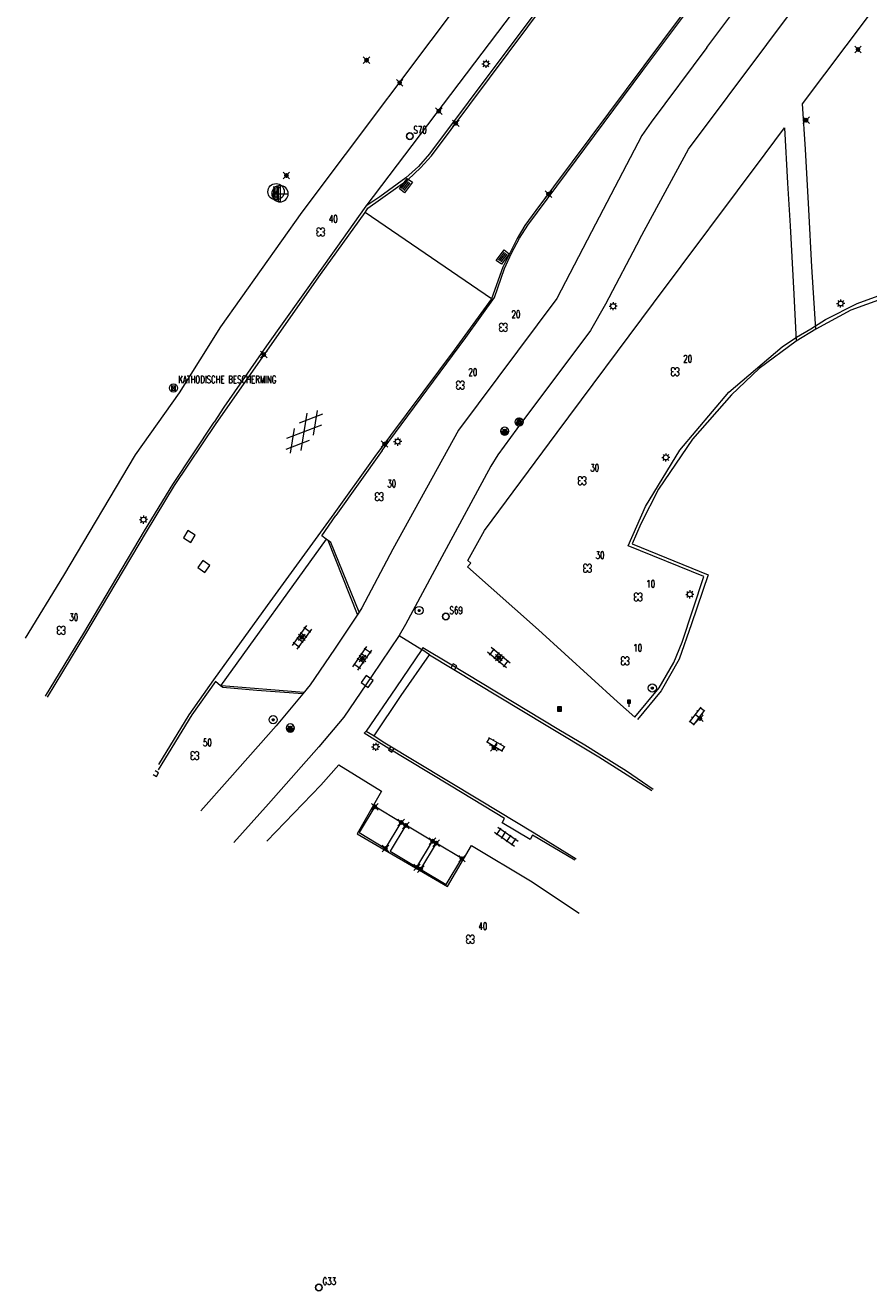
# Model space of a CAD drawing. Header units: metres. Extents: x 113132 to 113925, y 483082 to 483769.
# Tile 1 of 54: x 113164 to 113216, y 483587 to 483664. Entities that reach past the tile are written whole.
import ezdxf
from ezdxf.enums import TextEntityAlignment as Align

# ---------------------------------------------------------------- set-up
doc = ezdxf.new("R2010")
doc.units = ezdxf.units.M
doc.header["$PDMODE"] = 35
doc.header["$PDSIZE"] = 0.2
doc.layers.get('0').update_dxf_attribs({"linetype": 'CONTINUOUS', "lineweight": 18})
doc.layers.add('$detailpunten', color=4, linetype='CONTINUOUS')
doc.layers.add('M01_Verzgrslgpnt', color=7, linetype='CONTINUOUS')
for name, color, linetype, lineweight in [('ASFA_asfalt', 7, 'CONTINUOUS', 18), ('BDIN_informatiebord', 7, 'CONTINUOUS', 18), ('BDVK_verkeersbord', 7, 'CONTINUOUS', 18), ('BOOM_boom', 7, 'CONTINUOUS', 18), ('BRKR_brandkraan', 7, 'CONTINUOUS', 18), ('GSAF_gasafsluiter', 7, 'CONTINUOUS', 18), ('KASF_kant_asfalt', 7, 'CONTINUOUS', 18), ('KKLI_kant_klinkers', 7, 'CONTINUOUS', 18), ('KLIN_klinkers', 7, 'CONTINUOUS', 18), ('KOLK_straatkolk', 7, 'CONTINUOUS', 18), ('KOVM_kant_overig_materiaal', 6, 'CONTINUOUS', 18), ('KTEG_kant_tegels', 7, 'CONTINUOUS', 18), ('LNTP_lantaarnpaal', 7, 'CONTINUOUS', 18), ('PLOV_paal_overig', 7, 'CONTINUOUS', 18), ('PUGA_gasput', 7, 'CONTINUOUS', 18), ('RPUT_rioolput_inspectieput', 7, 'CONTINUOUS', 18), ('TGLS_tegels', 7, 'CONTINUOUS', 18), ('TKLK_trottoirkolk', 7, 'CONTINUOUS', 18), ('VTRA_verklikker_transportleiding', 7, 'CONTINUOUS', 18), ('WAPU_Waterleidingput_afsluiter', 7, 'CONTINUOUS', 18)]:
    doc.layers.add(name, color=color, linetype=linetype, lineweight=lineweight)
doc.layers.add('Defpoints2', color=11, linetype='CONTINUOUS', lineweight=18, plot=False)
doc.styles.add('Romans', font='romans.shx', dxfattribs={"width": 0.7, "height": 2})

# ---------------------------------------------------------------- blocks, each defined once
blk = doc.blocks.new('mvpnt-flat-23')
at = {"layer": '$detailpunten', "linetype": 'Continuous'}
blk.add_point((0, 0), dxfattribs=at)
blk = doc.blocks.new('mvpnt-flat-24')
at = {"layer": '$detailpunten', "linetype": 'Continuous'}
blk.add_point((0, 0), dxfattribs=at)
blk = doc.blocks.new('mvpnt-flat-607')
at = {"layer": '$detailpunten', "linetype": 'Continuous'}
blk.add_point((0, 0), dxfattribs=at)
blk = doc.blocks.new('mvpnt-flat-608')
at = {"layer": '$detailpunten', "linetype": 'Continuous'}
blk.add_point((0, 0), dxfattribs=at)
blk = doc.blocks.new('mvpnt-flat-609')
at = {"layer": '$detailpunten', "linetype": 'Continuous'}
blk.add_point((0, 0), dxfattribs=at)
blk = doc.blocks.new('mvpnt-flat-610')
at = {"layer": '$detailpunten', "linetype": 'Continuous'}
blk.add_point((0, 0), dxfattribs=at)
blk = doc.blocks.new('mvpnt-flat-611')
at = {"layer": '$detailpunten', "linetype": 'Continuous'}
blk.add_point((0, 0), dxfattribs=at)
blk = doc.blocks.new('mvpnt-flat-612')
at = {"layer": '$detailpunten', "linetype": 'Continuous'}
blk.add_point((0, 0), dxfattribs=at)
blk = doc.blocks.new('mvpnt-flat-613')
at = {"layer": '$detailpunten', "linetype": 'Continuous'}
blk.add_point((0, 0), dxfattribs=at)
blk = doc.blocks.new('mvpnt-flat-614')
at = {"layer": '$detailpunten', "linetype": 'Continuous'}
blk.add_point((0, 0), dxfattribs=at)
blk = doc.blocks.new('mvpnt-flat-615')
at = {"layer": '$detailpunten', "linetype": 'Continuous'}
blk.add_point((0, 0), dxfattribs=at)
blk = doc.blocks.new('mvpnt-flat-616')
at = {"layer": '$detailpunten', "linetype": 'Continuous'}
blk.add_point((0, 0), dxfattribs=at)
blk = doc.blocks.new('mvpnt-flat-617')
at = {"layer": '$detailpunten', "linetype": 'Continuous'}
blk.add_point((0, 0), dxfattribs=at)
blk = doc.blocks.new('mvpnt-flat-618')
at = {"layer": '$detailpunten', "linetype": 'Continuous'}
blk.add_point((0, 0), dxfattribs=at)
blk = doc.blocks.new('mvpnt-flat-619')
at = {"layer": '$detailpunten', "linetype": 'Continuous'}
blk.add_point((0, 0), dxfattribs=at)
blk = doc.blocks.new('mvpnt-flat-620')
at = {"layer": '$detailpunten', "linetype": 'Continuous'}
blk.add_point((0, 0), dxfattribs=at)
blk = doc.blocks.new('mvpnt-flat-621')
at = {"layer": '$detailpunten', "linetype": 'Continuous'}
blk.add_point((0, 0), dxfattribs=at)
blk = doc.blocks.new('mvpnt-flat-622')
at = {"layer": '$detailpunten', "linetype": 'Continuous'}
blk.add_point((0, 0), dxfattribs=at)
blk = doc.blocks.new('mvpnt-flat-623')
at = {"layer": '$detailpunten', "linetype": 'Continuous'}
blk.add_point((0, 0), dxfattribs=at)
blk = doc.blocks.new('mvpnt-flat-839')
at = {"layer": '$detailpunten', "linetype": 'Continuous'}
blk.add_point((0, 0), dxfattribs=at)
blk = doc.blocks.new('mvpnt-flat-840')
at = {"layer": '$detailpunten', "linetype": 'Continuous'}
blk.add_point((0, 0), dxfattribs=at)
blk = doc.blocks.new('mvpnt-flat-841')
at = {"layer": '$detailpunten', "linetype": 'Continuous'}
blk.add_point((0, 0), dxfattribs=at)
blk = doc.blocks.new('mvpnt-flat-842')
at = {"layer": '$detailpunten', "linetype": 'Continuous'}
blk.add_point((0, 0), dxfattribs=at)
blk = doc.blocks.new('mvpnt-flat-843')
at = {"layer": '$detailpunten', "linetype": 'Continuous'}
blk.add_point((0, 0), dxfattribs=at)
blk = doc.blocks.new('mvpnt-flat-844')
at = {"layer": '$detailpunten', "linetype": 'Continuous'}
blk.add_point((0, 0), dxfattribs=at)
blk = doc.blocks.new('mvpnt-flat-845')
at = {"layer": '$detailpunten', "linetype": 'Continuous'}
blk.add_point((0, 0), dxfattribs=at)
blk = doc.blocks.new('mvpnt-flat-852')
at = {"layer": '$detailpunten', "linetype": 'Continuous'}
blk.add_point((0, 0), dxfattribs=at)
blk = doc.blocks.new('ASFA-M-flat-1')
at = {"layer": 'ASFA_asfalt', "linetype": 'Continuous'}
for points in [[(1.115, 1.075), (-0.311, 0.529)], [(-0.181, -1.135), (0.181, 1.135)], [(0.582, -0.195), (0.823, 1.312)], [(1.074, 0.411), (-1.073, -0.411)], [(-0.822, -1.313), (-0.583, 0.193)], [(0.309, -0.531), (-1.115, -1.076)]]:
    blk.add_lwpolyline(points, dxfattribs=at)
blk = doc.blocks.new('VTRA-flat-1')
at = {"layer": 'VTRA_verklikker_transportleiding'}
blk.add_circle((0, 0), 0.5, dxfattribs=at)
at = {"layer": 'VTRA_verklikker_transportleiding', "style": 'Romans'}
blk.add_text('Z', height=0.6, dxfattribs=at).set_placement((0, 0), align=Align.MIDDLE_CENTER)
blk = doc.blocks.new('PUGA-flat-1')
at = {"layer": 'PUGA_gasput'}
for points in [[(-0.4, -0.2), (-0.5, 0)], [(-0.5, 0), (0.5, 0)], [(-0.3, 0.35), (-0.4, 0.2)], [(-0.4, 0.2), (-0.4, -0.2)], [(-0.3, -0.35), (-0.3, 0.35)], [(-0.1, 0.45), (-0.2, 0.4)], [(-0.2, 0.4), (-0.2, -0.4)], [(-0.1, -0.45), (-0.1, 0.45)], [(0, 0.5), (0, -0.5)], [(-0.2, -0.4), (-0.3, -0.35)], [(0, -0.5), (-0.1, -0.45)]]:
    blk.add_lwpolyline(points, dxfattribs=at)
for start, end in [(0, 180), (180, 0)]:
    blk.add_arc((0, 0), 0.5, start, end, dxfattribs=at)
blk = doc.blocks.new('LNTP-flat-5')
at = {"layer": 'LNTP_lantaarnpaal'}
for points in [[(-0.25, 0), (-0.15, 0)], [(-0.177, 0.177), (-0.106, 0.106)], [(0, 0.25), (0, 0.15)], [(0.177, 0.177), (0.106, 0.106)], [(0.25, 0), (0.15, 0)], [(-0.177, -0.177), (-0.106, -0.106)], [(0, -0.25), (0, -0.15)], [(0.177, -0.177), (0.106, -0.106)]]:
    blk.add_lwpolyline(points, dxfattribs=at)
blk.add_circle((0, 0), 0.15, dxfattribs=at)
blk = doc.blocks.new('KOLK-flat-6')
at = {"layer": 'KOLK_straatkolk'}
for p, q in [((-0.399, -0.203), (0.077, 0.441)), ((-0.259, -0.182), (0.098, 0.301)), ((-0.178, -0.241), (0.178, 0.241)), ((-0.098, -0.301), (0.259, 0.182)), ((0.399, 0.203), (-0.077, -0.441)), ((0.077, 0.441), (0.399, 0.203)), ((-0.077, -0.441), (-0.399, -0.203))]:
    blk.add_line(p, q, dxfattribs=at)
blk = doc.blocks.new('KOLK-flat-7')
at = {"layer": 'KOLK_straatkolk'}
for p, q in [((-0.399, -0.203), (0.077, 0.441)), ((-0.259, -0.182), (0.098, 0.301)), ((-0.178, -0.241), (0.178, 0.241)), ((-0.098, -0.301), (0.259, 0.182)), ((0.399, 0.203), (-0.077, -0.441)), ((0.077, 0.441), (0.399, 0.203)), ((-0.077, -0.441), (-0.399, -0.203))]:
    blk.add_line(p, q, dxfattribs=at)
blk = doc.blocks.new('BOOM-flat-148')
at = {"layer": 'BOOM_boom'}
for centre, start, end in [((-0.125, 0.125), 0, 270), ((-0.125, -0.125), 90, 0), ((0.125, 0.125), 270, 180), ((0.125, -0.125), 180, 90)]:
    blk.add_arc(centre, 0.125, start, end, dxfattribs=at)
at = {"layer": 'BOOM_boom', "style": 'Romans', "width": 0.7}
for tag, p in [('STAMDIAMETER', (0.5, 0.575)), ('KRUINDIAMETER', (0.5, -0.175)), ('SOORT', (0.5, -0.875))]:
    blk.add_attdef(tag, p, '', height=0.45, dxfattribs=at)
blk = doc.blocks.new('GPON-flat-19')
at = {"layer": 'M01_Verzgrslgpnt', "color": 7}
blk.add_circle((0, 0), 0.2, dxfattribs=at)
at = {"layer": 'M01_Verzgrslgpnt', "color": 7, "style": 'Romans', "width": 0.7}
for tag, p in [('PNUM', (0.225, 0.15)), ('OMSCHRIJVING', (0.225, -0.5))]:
    blk.add_attdef(tag, p, '', height=0.45, dxfattribs=at)
blk = doc.blocks.new('LNTP-flat-31')
at = {"layer": 'LNTP_lantaarnpaal'}
for points in [[(-0.25, 0), (-0.15, 0)], [(-0.177, 0.177), (-0.106, 0.106)], [(0, 0.25), (0, 0.15)], [(0.177, 0.177), (0.106, 0.106)], [(0.25, 0), (0.15, 0)], [(-0.177, -0.177), (-0.106, -0.106)], [(0, -0.25), (0, -0.15)], [(0.177, -0.177), (0.106, -0.106)]]:
    blk.add_lwpolyline(points, dxfattribs=at)
blk.add_circle((0, 0), 0.15, dxfattribs=at)
blk = doc.blocks.new('TGLS-flat-11')
at = {"layer": 'TGLS_tegels'}
for points in [[(0.295, 0.715), (-0.597, -0.492)], [(0.597, 0.492), (-0.295, -0.715)], [(-0.09, 0.299), (0.312, 0.002)], [(0.535, 0.304), (0.133, 0.601)], [(-0.535, -0.304), (-0.133, -0.601)], [(-0.312, -0.002), (0.09, -0.299)]]:
    blk.add_lwpolyline(points, dxfattribs=at)
blk = doc.blocks.new('TGLS-flat-12')
at = {"layer": 'TGLS_tegels'}
for points in [[(-0.582, -0.509), (0.274, 0.723)], [(-0.274, -0.723), (0.582, 0.509)], [(0.312, 0.011), (-0.098, 0.297)], [(0.526, 0.32), (0.115, 0.605)], [(-0.526, -0.32), (-0.115, -0.605)], [(0.098, -0.297), (-0.312, -0.011)]]:
    blk.add_lwpolyline(points, dxfattribs=at)
blk = doc.blocks.new('KLIN-flat-11')
at = {"layer": 'KLIN_klinkers'}
for p, q in [((0.056, 0.685), (-0.651, -0.222)), ((-0.459, 0.024), (-0.518, 0.07)), ((0.292, 0.501), (-0.414, -0.407)), ((-0.061, 0.047), (-0.298, 0.231)), ((-0.137, 0.438), (-0.196, 0.484)), ((0.262, 0.461), (0.025, 0.646)), ((0.175, 0.227), (0.115, 0.273)), ((-0.384, -0.367), (-0.62, -0.183)), ((-0.178, -0.226), (-0.238, -0.18))]:
    blk.add_line(p, q, dxfattribs=at)
blk = doc.blocks.new('TGLS-flat-13')
at = {"layer": 'TGLS_tegels'}
for points in [[(-0.725, 0.268), (0.514, -0.578)], [(-0.324, 0.524), (-0.606, 0.111)], [(-0.514, 0.578), (0.725, -0.268)], [(-0.296, -0.101), (-0.014, 0.312)], [(0.014, -0.312), (0.296, 0.101)], [(0.324, -0.524), (0.606, -0.111)]]:
    blk.add_lwpolyline(points, dxfattribs=at)
blk = doc.blocks.new('TGLS-flat-14')
at = {"layer": 'TGLS_tegels'}
for points in [[(0.462, -0.62), (-0.699, 0.33)], [(-0.277, 0.55), (-0.594, 0.163)], [(0.699, -0.33), (-0.462, 0.62)], [(0.013, 0.312), (-0.303, -0.075)], [(0.303, 0.075), (-0.013, -0.312)], [(0.277, -0.55), (0.594, -0.163)]]:
    blk.add_lwpolyline(points, dxfattribs=at)
blk = doc.blocks.new('KLIN-flat-12')
at = {"layer": 'KLIN_klinkers'}
for p, q in [((0.534, -0.225), (-0.457, 0.358)), ((-0.414, 0.333), (-0.262, 0.591)), ((0.686, 0.034), (-0.305, 0.617)), ((-0.247, 0.148), (-0.209, 0.212)), ((-0.035, 0.458), (0.003, 0.523)), ((0.039, 0.067), (0.191, 0.325)), ((0.417, 0.192), (0.455, 0.257)), ((0.491, -0.2), (0.643, 0.059)), ((0.248, -0.144), (0.286, -0.079))]:
    blk.add_line(p, q, dxfattribs=at)
blk = doc.blocks.new('GPON-flat-20')
at = {"layer": 'M01_Verzgrslgpnt', "color": 7}
blk.add_circle((0, 0), 0.2, dxfattribs=at)
at = {"layer": 'M01_Verzgrslgpnt', "color": 7, "style": 'Romans', "width": 0.7}
for tag, p in [('PNUM', (0.225, 0.15)), ('OMSCHRIJVING', (0.225, -0.5))]:
    blk.add_attdef(tag, p, '', height=0.45, dxfattribs=at)
blk = doc.blocks.new('PLOV-flat-2')
at = {"layer": 'PLOV_paal_overig'}
for points in [[(0.125, 0.125), (-0.125, -0.125)], [(-0.125, 0.125), (0.125, -0.125)], [(-0.125, -0.125), (0.125, -0.125), (0.125, 0.125), (-0.125, 0.125), (-0.125, -0.125)]]:
    blk.add_lwpolyline(points, dxfattribs=at)
blk.add_circle((0, 0), 0.25, dxfattribs=at)
at = {"layer": 'PLOV_paal_overig', "style": 'Romans', "width": 0.7}
blk.add_attdef('OMSCHRIJVING', (0.3, 0.3), '', height=0.45, dxfattribs=at)
blk = doc.blocks.new('BDIN-flat-1')
at = {"layer": 'BDIN_informatiebord'}
for p, q in [((0.012, 0.383), (-0.012, 0.383)), ((0.012, 0.255), (-0.012, 0.255)), ((0, 0.383), (0, 0.255)), ((0, 0.225), (0, 0))]:
    blk.add_line(p, q, dxfattribs=at)
for points in [[(0.094, 0.412), (-0.094, 0.412), (-0.094, 0.225), (0.094, 0.225)], [(0.084, 0.403), (-0.084, 0.403), (-0.084, 0.235), (0.084, 0.235)]]:
    blk.add_lwpolyline(points, close=True, dxfattribs=at)
blk = doc.blocks.new('BDVK-flat-25')
at = {"layer": 'BDVK_verkeersbord'}
for points in [[(-0.062, 0), (0.062, 0)], [(-0.057, 0.025), (0.057, 0.025)], [(-0.038, 0.05), (0.038, 0.05)], [(-0.057, -0.025), (0.057, -0.025)], [(-0.038, -0.05), (0.038, -0.05)]]:
    blk.add_lwpolyline(points, dxfattribs=at)
for radius in [0.25, 0.0625]:
    blk.add_circle((0, 0), radius, dxfattribs=at)
blk = doc.blocks.new('LNTP-flat-32')
at = {"layer": 'LNTP_lantaarnpaal'}
for points in [[(-0.25, 0), (-0.15, 0)], [(-0.177, 0.177), (-0.106, 0.106)], [(0, 0.25), (0, 0.15)], [(0.177, 0.177), (0.106, 0.106)], [(0.25, 0), (0.15, 0)], [(-0.177, -0.177), (-0.106, -0.106)], [(0, -0.25), (0, -0.15)], [(0.177, -0.177), (0.106, -0.106)]]:
    blk.add_lwpolyline(points, dxfattribs=at)
blk.add_circle((0, 0), 0.15, dxfattribs=at)
blk = doc.blocks.new('BOOM-flat-149')
at = {"layer": 'BOOM_boom'}
for centre, start, end in [((-0.125, 0.125), 0, 270), ((-0.125, -0.125), 90, 0), ((0.125, 0.125), 270, 180), ((0.125, -0.125), 180, 90)]:
    blk.add_arc(centre, 0.125, start, end, dxfattribs=at)
at = {"layer": 'BOOM_boom', "style": 'Romans', "width": 0.7}
for tag, p in [('STAMDIAMETER', (0.5, 0.575)), ('KRUINDIAMETER', (0.5, -0.175)), ('SOORT', (0.5, -0.875))]:
    blk.add_attdef(tag, p, '', height=0.45, dxfattribs=at)
blk = doc.blocks.new('LNTP-flat-33')
at = {"layer": 'LNTP_lantaarnpaal'}
for points in [[(-0.25, 0), (-0.15, 0)], [(-0.177, 0.177), (-0.106, 0.106)], [(0, 0.25), (0, 0.15)], [(0.177, 0.177), (0.106, 0.106)], [(0.25, 0), (0.15, 0)], [(-0.177, -0.177), (-0.106, -0.106)], [(0, -0.25), (0, -0.15)], [(0.177, -0.177), (0.106, -0.106)]]:
    blk.add_lwpolyline(points, dxfattribs=at)
blk.add_circle((0, 0), 0.15, dxfattribs=at)
blk = doc.blocks.new('RPUT-flat-13')
at = {"layer": 'RPUT_rioolput_inspectieput'}
for p, q in [((-0.09, 0.36), (-0.36, -0.09)), ((0.36, 0.09), (-0.09, 0.36)), ((0.09, -0.36), (0.36, 0.09)), ((-0.36, -0.09), (0.09, -0.36))]:
    blk.add_line(p, q, dxfattribs=at)
blk = doc.blocks.new('RPUT-flat-14')
at = {"layer": 'RPUT_rioolput_inspectieput'}
for p, q in [((-0.066, 0.365), (-0.365, -0.066)), ((0.365, 0.066), (-0.066, 0.365)), ((0.066, -0.365), (0.365, 0.066)), ((-0.365, -0.066), (0.066, -0.365))]:
    blk.add_line(p, q, dxfattribs=at)
blk = doc.blocks.new('RPUT-flat-15')
at = {"layer": 'RPUT_rioolput_inspectieput'}
for p, q in [((-0.058, 0.367), (-0.367, -0.058)), ((0.367, 0.058), (-0.058, 0.367)), ((0.058, -0.367), (0.367, 0.058)), ((-0.367, -0.058), (0.058, -0.367))]:
    blk.add_line(p, q, dxfattribs=at)
blk = doc.blocks.new('WAPU-flat-7')
at = {"layer": 'WAPU_Waterleidingput_afsluiter'}
blk.add_lwpolyline([(-0.25, 0), (0.25, 0), (0.225, -0.05), (-0.225, -0.05), (-0.2, -0.1), (0.2, -0.1), (0.175, -0.15), (-0.175, -0.15), (-0.1, -0.2), (0.1, -0.2), (0, -0.25)], dxfattribs=at)
for start, end in [(90, 270), (270, 90)]:
    blk.add_arc((0, 0), 0.25, start, end, dxfattribs=at)
blk = doc.blocks.new('BDVK-flat-26')
at = {"layer": 'BDVK_verkeersbord'}
for points in [[(-0.062, 0), (0.062, 0)], [(-0.057, 0.025), (0.057, 0.025)], [(-0.038, 0.05), (0.038, 0.05)], [(-0.057, -0.025), (0.057, -0.025)], [(-0.038, -0.05), (0.038, -0.05)]]:
    blk.add_lwpolyline(points, dxfattribs=at)
for radius in [0.25, 0.0625]:
    blk.add_circle((0, 0), radius, dxfattribs=at)
blk = doc.blocks.new('BOOM-flat-150')
at = {"layer": 'BOOM_boom'}
for centre, start, end in [((-0.125, 0.125), 0, 270), ((-0.125, -0.125), 90, 0), ((0.125, 0.125), 270, 180), ((0.125, -0.125), 180, 90)]:
    blk.add_arc(centre, 0.125, start, end, dxfattribs=at)
at = {"layer": 'BOOM_boom', "style": 'Romans', "width": 0.7}
for tag, p in [('STAMDIAMETER', (0.5, 0.575)), ('KRUINDIAMETER', (0.5, -0.175)), ('SOORT', (0.5, -0.875))]:
    blk.add_attdef(tag, p, '', height=0.45, dxfattribs=at)
blk = doc.blocks.new('TKLK-flat-38')
at = {"layer": 'TKLK_trottoirkolk'}
for points in [[(0.279, -0.014), (0.061, 0.109)], [(-0.061, -0.109), (0.156, -0.231)], [(0.156, -0.231), (0.279, -0.014)]]:
    blk.add_lwpolyline(points, dxfattribs=at)
blk = doc.blocks.new('LNTP-flat-34')
at = {"layer": 'LNTP_lantaarnpaal'}
for points in [[(-0.25, 0), (-0.15, 0)], [(-0.177, 0.177), (-0.106, 0.106)], [(0, 0.25), (0, 0.15)], [(0.177, 0.177), (0.106, 0.106)], [(0.25, 0), (0.15, 0)], [(-0.177, -0.177), (-0.106, -0.106)], [(0, -0.25), (0, -0.15)], [(0.177, -0.177), (0.106, -0.106)]]:
    blk.add_lwpolyline(points, dxfattribs=at)
blk.add_circle((0, 0), 0.15, dxfattribs=at)
blk = doc.blocks.new('WAPU-flat-8')
at = {"layer": 'WAPU_Waterleidingput_afsluiter'}
blk.add_lwpolyline([(-0.25, 0), (0.25, 0), (0.225, -0.05), (-0.225, -0.05), (-0.2, -0.1), (0.2, -0.1), (0.175, -0.15), (-0.175, -0.15), (-0.1, -0.2), (0.1, -0.2), (0, -0.25)], dxfattribs=at)
for start, end in [(90, 270), (270, 90)]:
    blk.add_arc((0, 0), 0.25, start, end, dxfattribs=at)
blk = doc.blocks.new('BRKR-flat-4')
at = {"color": 1}
blk.add_circle((0, 0), 0.25, dxfattribs=at)
at = {"layer": 'BRKR_brandkraan'}
blk.add_lwpolyline([(0, 0.25), (-0.217, -0.125), (0.216, -0.125), (0, 0.25)], dxfattribs=at)
blk = doc.blocks.new('BDVK-flat-27')
at = {"layer": 'BDVK_verkeersbord'}
for points in [[(-0.062, 0), (0.062, 0)], [(-0.057, 0.025), (0.057, 0.025)], [(-0.038, 0.05), (0.038, 0.05)], [(-0.057, -0.025), (0.057, -0.025)], [(-0.038, -0.05), (0.038, -0.05)]]:
    blk.add_lwpolyline(points, dxfattribs=at)
for radius in [0.25, 0.0625]:
    blk.add_circle((0, 0), radius, dxfattribs=at)
blk = doc.blocks.new('GSAF-flat-10')
at = {"layer": 'GSAF_gasafsluiter'}
for points in [[(0.125, -0.125), (0.125, 0.125), (-0.125, 0.125), (-0.125, -0.125)], [(0, -0.125), (0.125, 0), (0, 0.125), (-0.125, 0)]]:
    blk.add_lwpolyline(points, close=True, dxfattribs=at)
at = {"layer": 'GSAF_gasafsluiter', "style": 'Romans', "width": 0.7}
blk.add_text('G', height=0.15, dxfattribs=at).set_placement((-0.058, -0.071))
blk = doc.blocks.new('TKLK-flat-39')
at = {"layer": 'TKLK_trottoirkolk'}
for points in [[(-0.105, 0.066), (-0.238, -0.145)], [(-0.238, -0.145), (-0.028, -0.278)], [(-0.028, -0.278), (0.106, -0.067)]]:
    blk.add_lwpolyline(points, dxfattribs=at)
blk = doc.blocks.new('TKLK-flat-40')
at = {"layer": 'TKLK_trottoirkolk'}
for points in [[(0.02, 0.279), (-0.108, 0.063)], [(0.234, 0.152), (0.02, 0.279)], [(0.107, -0.063), (0.234, 0.152)]]:
    blk.add_lwpolyline(points, dxfattribs=at)
blk = doc.blocks.new('LNTP-flat-35')
at = {"layer": 'LNTP_lantaarnpaal'}
for points in [[(-0.25, 0), (-0.15, 0)], [(-0.177, 0.177), (-0.106, 0.106)], [(0, 0.25), (0, 0.15)], [(0.177, 0.177), (0.106, 0.106)], [(0.25, 0), (0.15, 0)], [(-0.177, -0.177), (-0.106, -0.106)], [(0, -0.25), (0, -0.15)], [(0.177, -0.177), (0.106, -0.106)]]:
    blk.add_lwpolyline(points, dxfattribs=at)
blk.add_circle((0, 0), 0.15, dxfattribs=at)
blk = doc.blocks.new('LNTP-flat-36')
at = {"layer": 'LNTP_lantaarnpaal'}
for points in [[(-0.25, 0), (-0.15, 0)], [(-0.177, 0.177), (-0.106, 0.106)], [(0, 0.25), (0, 0.15)], [(0.177, 0.177), (0.106, 0.106)], [(0.25, 0), (0.15, 0)], [(-0.177, -0.177), (-0.106, -0.106)], [(0, -0.25), (0, -0.15)], [(0.177, -0.177), (0.106, -0.106)]]:
    blk.add_lwpolyline(points, dxfattribs=at)
blk.add_circle((0, 0), 0.15, dxfattribs=at)
blk = doc.blocks.new('LNTP-flat-37')
at = {"layer": 'LNTP_lantaarnpaal'}
for points in [[(-0.25, 0), (-0.15, 0)], [(-0.177, 0.177), (-0.106, 0.106)], [(0, 0.25), (0, 0.15)], [(0.177, 0.177), (0.106, 0.106)], [(0.25, 0), (0.15, 0)], [(-0.177, -0.177), (-0.106, -0.106)], [(0, -0.25), (0, -0.15)], [(0.177, -0.177), (0.106, -0.106)]]:
    blk.add_lwpolyline(points, dxfattribs=at)
blk.add_circle((0, 0), 0.15, dxfattribs=at)
blk = doc.blocks.new('BOOM-flat-151')
at = {"layer": 'BOOM_boom'}
for centre, start, end in [((-0.125, 0.125), 0, 270), ((-0.125, -0.125), 90, 0), ((0.125, 0.125), 270, 180), ((0.125, -0.125), 180, 90)]:
    blk.add_arc(centre, 0.125, start, end, dxfattribs=at)
at = {"layer": 'BOOM_boom', "style": 'Romans', "width": 0.7}
for tag, p in [('STAMDIAMETER', (0.5, 0.575)), ('KRUINDIAMETER', (0.5, -0.175)), ('SOORT', (0.5, -0.875))]:
    blk.add_attdef(tag, p, '', height=0.45, dxfattribs=at)
blk = doc.blocks.new('BOOM-flat-152')
at = {"layer": 'BOOM_boom'}
for centre, start, end in [((-0.125, 0.125), 0, 270), ((-0.125, -0.125), 90, 0), ((0.125, 0.125), 270, 180), ((0.125, -0.125), 180, 90)]:
    blk.add_arc(centre, 0.125, start, end, dxfattribs=at)
at = {"layer": 'BOOM_boom', "style": 'Romans', "width": 0.7}
for tag, p in [('STAMDIAMETER', (0.5, 0.575)), ('KRUINDIAMETER', (0.5, -0.175)), ('SOORT', (0.5, -0.875))]:
    blk.add_attdef(tag, p, '', height=0.45, dxfattribs=at)
blk = doc.blocks.new('BOOM-flat-153')
at = {"layer": 'BOOM_boom'}
for centre, start, end in [((-0.125, 0.125), 0, 270), ((-0.125, -0.125), 90, 0), ((0.125, 0.125), 270, 180), ((0.125, -0.125), 180, 90)]:
    blk.add_arc(centre, 0.125, start, end, dxfattribs=at)
at = {"layer": 'BOOM_boom', "style": 'Romans', "width": 0.7}
for tag, p in [('STAMDIAMETER', (0.5, 0.575)), ('KRUINDIAMETER', (0.5, -0.175)), ('SOORT', (0.5, -0.875))]:
    blk.add_attdef(tag, p, '', height=0.45, dxfattribs=at)
blk = doc.blocks.new('BOOM-flat-154')
at = {"layer": 'BOOM_boom'}
for centre, start, end in [((-0.125, 0.125), 0, 270), ((-0.125, -0.125), 90, 0), ((0.125, 0.125), 270, 180), ((0.125, -0.125), 180, 90)]:
    blk.add_arc(centre, 0.125, start, end, dxfattribs=at)
at = {"layer": 'BOOM_boom', "style": 'Romans', "width": 0.7}
for tag, p in [('STAMDIAMETER', (0.5, 0.575)), ('KRUINDIAMETER', (0.5, -0.175)), ('SOORT', (0.5, -0.875))]:
    blk.add_attdef(tag, p, '', height=0.45, dxfattribs=at)
blk = doc.blocks.new('BOOM-flat-155')
at = {"layer": 'BOOM_boom'}
for centre, start, end in [((-0.125, 0.125), 0, 270), ((-0.125, -0.125), 90, 0), ((0.125, 0.125), 270, 180), ((0.125, -0.125), 180, 90)]:
    blk.add_arc(centre, 0.125, start, end, dxfattribs=at)
at = {"layer": 'BOOM_boom', "style": 'Romans', "width": 0.7}
for tag, p in [('STAMDIAMETER', (0.5, 0.575)), ('KRUINDIAMETER', (0.5, -0.175)), ('SOORT', (0.5, -0.875))]:
    blk.add_attdef(tag, p, '', height=0.45, dxfattribs=at)
blk = doc.blocks.new('BOOM-flat-156')
at = {"layer": 'BOOM_boom'}
for centre, start, end in [((-0.125, 0.125), 0, 270), ((-0.125, -0.125), 90, 0), ((0.125, 0.125), 270, 180), ((0.125, -0.125), 180, 90)]:
    blk.add_arc(centre, 0.125, start, end, dxfattribs=at)
at = {"layer": 'BOOM_boom', "style": 'Romans', "width": 0.7}
for tag, p in [('STAMDIAMETER', (0.5, 0.575)), ('KRUINDIAMETER', (0.5, -0.175)), ('SOORT', (0.5, -0.875))]:
    blk.add_attdef(tag, p, '', height=0.45, dxfattribs=at)
blk = doc.blocks.new('BOOM-flat-157')
at = {"layer": 'BOOM_boom'}
for centre, start, end in [((-0.125, 0.125), 0, 270), ((-0.125, -0.125), 90, 0), ((0.125, 0.125), 270, 180), ((0.125, -0.125), 180, 90)]:
    blk.add_arc(centre, 0.125, start, end, dxfattribs=at)
at = {"layer": 'BOOM_boom', "style": 'Romans', "width": 0.7}
for tag, p in [('STAMDIAMETER', (0.5, 0.575)), ('KRUINDIAMETER', (0.5, -0.175)), ('SOORT', (0.5, -0.875))]:
    blk.add_attdef(tag, p, '', height=0.45, dxfattribs=at)
blk = doc.blocks.new('BOOM-flat-158')
at = {"layer": 'BOOM_boom'}
for centre, start, end in [((-0.125, 0.125), 0, 270), ((-0.125, -0.125), 90, 0), ((0.125, 0.125), 270, 180), ((0.125, -0.125), 180, 90)]:
    blk.add_arc(centre, 0.125, start, end, dxfattribs=at)
at = {"layer": 'BOOM_boom', "style": 'Romans', "width": 0.7}
for tag, p in [('STAMDIAMETER', (0.5, 0.575)), ('KRUINDIAMETER', (0.5, -0.175)), ('SOORT', (0.5, -0.875))]:
    blk.add_attdef(tag, p, '', height=0.45, dxfattribs=at)
blk = doc.blocks.new('BOOM-flat-159')
at = {"layer": 'BOOM_boom'}
for centre, start, end in [((-0.125, 0.125), 0, 270), ((-0.125, -0.125), 90, 0), ((0.125, 0.125), 270, 180), ((0.125, -0.125), 180, 90)]:
    blk.add_arc(centre, 0.125, start, end, dxfattribs=at)
at = {"layer": 'BOOM_boom', "style": 'Romans', "width": 0.7}
for tag, p in [('STAMDIAMETER', (0.5, 0.575)), ('KRUINDIAMETER', (0.5, -0.175)), ('SOORT', (0.5, -0.875))]:
    blk.add_attdef(tag, p, '', height=0.45, dxfattribs=at)
blk = doc.blocks.new('GPON-flat-22')
at = {"layer": 'M01_Verzgrslgpnt', "color": 7}
blk.add_circle((0, 0), 0.2, dxfattribs=at)
at = {"layer": 'M01_Verzgrslgpnt', "color": 7, "style": 'Romans', "width": 0.7}
for tag, p in [('PNUM', (0.225, 0.15)), ('OMSCHRIJVING', (0.225, -0.5))]:
    blk.add_attdef(tag, p, '', height=0.45, dxfattribs=at)

msp = doc.modelspace()

# ---------------------------------------------------------------- linework, layer by layer
at = {"layer": 'Defpoints2'}
for points in [[(113186.492, 483613.648), (113187.455, 483615.24), (113185.844, 483616.214), (113184.882, 483614.622), (113186.492, 483613.648)], [(113188.42, 483612.497), (113189.375, 483614.091), (113187.74, 483615.071), (113186.785, 483613.477), (113188.42, 483612.497)], [(113191.171, 483613.028), (113189.593, 483613.98), (113188.634, 483612.391), (113190.212, 483611.439), (113191.171, 483613.028)]]:
    msp.add_lwpolyline(points, dxfattribs=at)
at = {"layer": 'KASF_kant_asfalt'}
for points in [[(113176.133, 483639.634, 0), (113182.514, 483648.741, 0), (113185.243, 483652.535, 0)], [(113192.971, 483647.265, 0), (113190.687, 483644.133, 0), (113185.84, 483637.616, 0), (113183.344, 483634.107, 0)], [(113165.832, 483622.903, 0), (113168.172, 483626.785, 0), (113171.886, 483633.01, 0), (113173.599, 483635.843, 0), (113176.133, 483639.634, 0)], [(113183.344, 483634.107, 0), (113179.251, 483628.507, 0), (113175.984, 483623.973, 0), (113174.46, 483621.816, 0), (113172.614, 483618.777, 0)]]:
    msp.add_polyline3d(points, dxfattribs=at)
at = {"layer": 'KKLI_kant_klinkers'}
for points in [[(113215.573, 483679.316, 0), (113195.698, 483652.673, 0), (113195.018, 483651.751, 0), (113194.54, 483650.956, 0), (113193.663, 483649.202, 0), (113192.971, 483647.265, 0), (113185.243, 483652.535, 0), (113185.421, 483652.815, 0), (113187.876, 483654.553, 0), (113188.642, 483655.269, 0), (113189.317, 483656.015, 0), (113209.327, 483682.839, 0)], [(113219.974, 483648.374, 0), (113214.951, 483646.574, 0), (113212.812, 483645.404, 0), (113211.606, 483644.679, 0), (113209.348, 483643.001, 0), (113207.649, 483641.397, 0), (113205.277, 483638.686, 0), (113203.194, 483635.617, 0), (113202.121, 483633.494, 0), (113201.586, 483632.273, 0), (113206.234, 483630.392, 0), (113205.205, 483627.379, 0), (113204.454, 483625.233, 0), (113203.354, 483623.286, 0), (113201.908, 483621.545, 0)], [(113189.194, 483625.5, 0), (113188.708, 483625.823, 0)], [(113185.798, 483620.531, 0), (113187.455, 483622.996, 0), (113189.194, 483625.5, 0), (113196.328, 483621.189, 0), (113199.55, 483619.249, 0), (113202.788, 483617.189, 0)], [(113185.308, 483620.818, 0), (113185.798, 483620.531, 0), (113186.459, 483620.115, 0), (113192.247, 483616.615, 0), (113195.589, 483614.602, 0), (113198.15, 483613.023, 0)]]:
    msp.add_polyline3d(points, dxfattribs=at)
at = {"layer": 'KOVM_kant_overig_materiaal'}
for points in [[(113250.433, 483739.991, 0), (113249.732, 483738.162, 0), (113248.896, 483736.524, 0), (113247.614, 483734.386, 0), (113246.731, 483733.156, 0), (113241.927, 483726.702, 0), (113234.079, 483716.169, 0), (113226.569, 483706.185, 0), (113216.734, 483693.014, 0), (113208.831, 483682.468, 0), (113200.25, 483670.929, 0), (113191.548, 483659.293, 0), (113189.182, 483656.131, 0), (113188.513, 483655.358, 0), (113187.739, 483654.671, 0), (113186.142, 483653.504, 0), (113185.293, 483652.935, 0), (113183.453, 483650.342, 0), (113179.208, 483644.391, 0), (113176.608, 483640.632, 0), (113176.017, 483639.722, 0)], [(113186.297, 483637.994, 0), (113191.405, 483644.897, 0), (113193.17, 483647.337, 0), (113193.78, 483649.126, 0), (113194.208, 483650.064, 0), (113194.682, 483650.983, 0), (113195.207, 483651.776, 0), (113202.24, 483661.232, 0), (113210.551, 483672.342, 0), (113218.516, 483683.005, 0), (113224.653, 483691.232, 0), (113232.097, 483701.21, 0), (113240.642, 483712.638, 0), (113247.007, 483721.15, 0), (113252.737, 483728.839, 0), (113253.99, 483730.402, 0), (113255.343, 483731.89, 0), (113256.796, 483733.268, 0), (113257.922, 483734.239, 0)], [(113201.743, 483621.686, 0), (113203.238, 483623.481, 0), (113204.133, 483625.018, 0), (113204.64, 483626.271, 0), (113205.971, 483630.274, 0), (113201.345, 483632.15, 0), (113202.39, 483634.554, 0), (113204.487, 483638.001, 0), (113207.501, 483641.549, 0), (113210.755, 483644.322, 0), (113211.631, 483644.909, 0), (113212.501, 483645.433, 0), (113213.403, 483645.997, 0), (113215.339, 483646.983, 0), (113219.312, 483648.431, 0)], [(113165.71, 483622.963, 0), (113168.048, 483626.814, 0), (113171.764, 483633.069, 0), (113173.484, 483635.91, 0), (113176.017, 483639.722, 0)], [(113186.297, 483637.994, 0), (113183.465, 483634.007, 0)], [(113184.879, 483628.1, 0), (113183.157, 483632.359, 0), (113182.991, 483632.478, 0), (113182.863, 483632.57, 0), (113182.598, 483632.778, 0), (113183.465, 483634.007, 0)], [(113182.863, 483632.57, 0), (113176.407, 483623.597, 0)], [(113188.776, 483625.939, 0), (113188.708, 483625.823, 0)], [(113188.776, 483625.939, 0), (113190.454, 483624.948, 0), (113197.091, 483620.921, 0), (113198.685, 483619.978, 0), (113199.563, 483619.439, 0), (113201.229, 483618.398, 0), (113202.861, 483617.279, 0)], [(113181.431, 483623.1, 0), (113178.623, 483623.317, 0), (113176.552, 483623.497, 0), (113176.407, 483623.597, 0), (113176.094, 483623.859, 0), (113174.65, 483621.816, 0), (113172.599, 483618.45, 0)], [(113185.189, 483620.697, 0), (113185.308, 483620.818, 0)], [(113198.067, 483612.926, 0), (113195.495, 483614.462, 0), (113195.341, 483614.207, 0), (113193.637, 483615.225, 0), (113193.775, 483615.48, 0), (113190.521, 483617.457, 0), (113186.563, 483619.846, 0), (113185.189, 483620.697, 0)]]:
    msp.add_polyline3d(points, dxfattribs=at)
at = {"layer": 'KTEG_kant_tegels'}
for points in [[(113249.563, 483744.971, 0), (113249.569, 483743.643, 0), (113248.723, 483742.509, 0), (113237.98, 483728.111, 0), (113218.192, 483701.73, 0), (113191.928, 483666.611, 0), (113181.386, 483652.565, 0), (113176.411, 483645.541, 0), (113173.874, 483641.51, 0)], [(113250.433, 483739.991, 0), (113240.249, 483726.174, 0), (113221.691, 483701.371, 0), (113220.653, 483699.984, 0), (113194.747, 483665.401, 0), (113185.293, 483652.935, 0)], [(113202.052, 483650.942, 0), (113205.025, 483656.408, 0), (113228.975, 483688.435, 0), (113255.317, 483723.627, 0), (113257.912, 483726.977, 0), (113260.145, 483729.247, 0), (113263.177, 483731.39, 0), (113265.57, 483732.388, 0), (113267.091, 483732.629, 0), (113269.6, 483732.594, 0)], [(113206.14, 483662.641, 0), (113226.642, 483689.968, 0), (113254.957, 483727.796, 0), (113258.02, 483731.137, 0), (113259.894, 483732.671, 0)], [(113211.995, 483659.182, 0), (113222.741, 483673.471, 0), (113221.615, 483674.293, 0), (113230.944, 483686.629, 0), (113242.098, 483701.545, 0), (113243.153, 483700.796, 0), (113246.184, 483704.841, 0)], [(113206.14, 483662.641, 0), (113202.735, 483658.07, 0), (113202.173, 483657.259, 0), (113199.094, 483651.364, 0), (113196.965, 483647.278, 0), (113190.968, 483639.222, 0), (113186.934, 483631.944, 0), (113185.045, 483628.368, 0), (113184.879, 483628.1, 0), (113183.369, 483625.832, 0), (113181.886, 483623.667, 0), (113181.431, 483623.1, 0), (113179.807, 483621.144, 0), (113176.973, 483617.957, 0), (113175.207, 483615.949, 0)], [(113212.812, 483645.404, 0), (113212.578, 483649.225, 0), (113212.379, 483652.721, 0), (113212.189, 483656.422, 0), (113211.995, 483659.182, 0)], [(113209.711, 483656.14, 0), (113210.898, 483657.725, 0)], [(113210.898, 483657.725, 0), (113211.086, 483654.345, 0), (113211.25, 483651.727, 0), (113211.468, 483647.544, 0), (113211.606, 483644.679, 0)], [(113200.69, 483622.621, 0), (113195.846, 483627.013, 0), (113191.511, 483630.867, 0), (113191.723, 483631.092, 0), (113191.537, 483631.252, 0), (113192.558, 483633.095, 0), (113197.004, 483639.079, 0), (113202.894, 483647.008, 0), (113209.711, 483656.14, 0)], [(113202.052, 483650.942, 0), (113199.951, 483646.942, 0), (113199.03, 483645.332, 0), (113194.519, 483639.311, 0), (113193.363, 483637.731, 0), (113192.938, 483637.037, 0), (113189.936, 483631.491, 0), (113187.711, 483627.342, 0), (113187.321, 483626.669, 0), (113188.708, 483625.823, 0), (113187.119, 483623.476, 0), (113185.308, 483620.818, 0)], [(113173.874, 483641.51, 0), (113171.182, 483637.725, 0), (113166.798, 483630.339, 0), (113164.466, 483626.508, 0)], [(113184.789, 483627.965, 0), (113182.991, 483632.478, 0)], [(113187.321, 483626.669, 0), (113185.677, 483624.235, 0), (113183.948, 483621.678, 0), (113182.411, 483619.869, 0), (113179.332, 483616.389, 0), (113177.222, 483614.02, 0)], [(113176.428, 483623.626, 0), (113176.468, 483623.622, 0), (113181.508, 483623.203, 0), (113181.513, 483623.202, 0)], [(113200.69, 483622.621, 0), (113201.743, 483621.686, 0)], [(113179.233, 483614.102, 0), (113182.542, 483617.519, 0), (113183.651, 483618.767, 0), (113186.254, 483617.159, 0), (113184.768, 483614.547, 0), (113190.29, 483611.326, 0), (113191.757, 483613.83, 0), (113195.366, 483611.669, 0), (113198.341, 483609.701, 0)]]:
    msp.add_polyline3d(points, dxfattribs=at)

# ---------------------------------------------------------------- block references
at = {"layer": 'Defpoints2'}
for name, p in [('mvpnt-flat-843', (113185.335, 483661.853)), ('mvpnt-flat-23', (113215.395, 483662.51)), ('LNTP-flat-5', (113192.643, 483661.634)), ('mvpnt-flat-842', (113187.362, 483660.47)), ('mvpnt-flat-841', (113189.751, 483658.741)), ('mvpnt-flat-840', (113190.791, 483657.994)), ('mvpnt-flat-24', (113212.222, 483658.187)), ('VTRA-flat-1', (113179.802, 483653.81)), ('mvpnt-flat-852', (113180.434, 483654.802)), ('KOLK-flat-7', (113187.743, 483654.185)), ('PUGA-flat-1', (113180.043, 483653.69)), ('mvpnt-flat-839', (113196.459, 483653.664)), ('KOLK-flat-6', (113193.668, 483649.818)), ('LNTP-flat-34', (113200.421, 483646.81)), ('LNTP-flat-37', (113214.331, 483646.98)), ('mvpnt-flat-844', (113179.053, 483643.855)), ('ASFA-M-flat-1', (113181.517, 483639.13)), ('BRKR-flat-4', (113194.668, 483639.727)), ('mvpnt-flat-607', (113194.668, 483639.727)), ('WAPU-flat-8', (113193.787, 483639.17)), ('mvpnt-flat-608', (113193.787, 483639.17)), ('mvpnt-flat-845', (113186.437, 483638.386)), ('LNTP-flat-32', (113187.24, 483638.533)), ('LNTP-flat-36', (113203.645, 483637.563)), ('LNTP-flat-33', (113171.693, 483633.76)), ('RPUT-flat-13', (113174.497, 483632.727)), ('RPUT-flat-14', (113175.381, 483630.896)), ('LNTP-flat-35', (113205.112, 483629.188)), ('BDVK-flat-27', (113188.55, 483628.202)), ('TGLS-flat-11', (113181.376, 483626.563)), ('mvpnt-flat-623', (113181.376, 483626.563)), ('TGLS-flat-12', (113185.084, 483625.271)), ('TGLS-flat-14', (113193.428, 483625.317)), ('mvpnt-flat-622', (113185.084, 483625.271)), ('TKLK-flat-40', (113190.623, 483624.659)), ('mvpnt-flat-620', (113193.428, 483625.317)), ('RPUT-flat-15', (113185.373, 483623.867)), ('BDVK-flat-25', (113202.813, 483623.462)), ('BDIN-flat-1', (113201.382, 483622.309)), ('GSAF-flat-10', (113197.133, 483622.18)), ('KLIN-flat-11', (113205.723, 483621.606)), ('mvpnt-flat-621', (113205.723, 483621.606)), ('BDVK-flat-26', (113179.626, 483621.524)), ('WAPU-flat-7', (113180.67, 483621.017)), ('mvpnt-flat-609', (113180.67, 483621.017)), ('KLIN-flat-12', (113193.127, 483619.808)), ('LNTP-flat-31', (113185.897, 483619.862)), ('TKLK-flat-39', (113186.92, 483619.824)), ('mvpnt-flat-619', (113193.127, 483619.808)), ('TKLK-flat-38', (113172.337, 483618.284)), ('mvpnt-flat-618', (113185.837, 483616.201)), ('mvpnt-flat-617', (113187.455, 483615.24)), ('mvpnt-flat-615', (113187.733, 483615.059)), ('TGLS-flat-13', (113193.878, 483614.37)), ('mvpnt-flat-614', (113189.375, 483614.091)), ('mvpnt-flat-611', (113189.593, 483613.98)), ('mvpnt-flat-616', (113186.492, 483613.648)), ('mvpnt-flat-613', (113188.42, 483612.497)), ('mvpnt-flat-612', (113188.655, 483612.379)), ('mvpnt-flat-610', (113191.171, 483613.028))]:
    msp.add_blockref(name, p, dxfattribs=at)
for name, p, values in [('GPON-flat-20', (113187.978, 483657.216), {'PNUM': 'S70'}), ('BOOM-flat-148', (113182.532, 483651.351), {'STAMDIAMETER': '40'}), ('BOOM-flat-158', (113193.705, 483645.517), {'STAMDIAMETER': '20'}), ('BOOM-flat-159', (113204.207, 483642.8), {'STAMDIAMETER': '20'}), ('BOOM-flat-157', (113191.068, 483641.983), {'STAMDIAMETER': '20'}), ('PLOV-flat-2', (113173.526, 483641.806), {'OMSCHRIJVING': 'KATHODISCHE BESCHERMING'}), ('BOOM-flat-156', (113198.522, 483636.137), {'STAMDIAMETER': '30'}), ('BOOM-flat-155', (113186.109, 483635.16), {'STAMDIAMETER': '30'}), ('BOOM-flat-154', (113198.847, 483630.79), {'STAMDIAMETER': '30'}), ('BOOM-flat-153', (113201.948, 483629.032), {'STAMDIAMETER': '10'}), ('BOOM-flat-149', (113166.661, 483626.99), {'STAMDIAMETER': '30'}), ('GPON-flat-19', (113190.187, 483627.838), {'PNUM': 'S69'}), ('BOOM-flat-152', (113201.149, 483625.122), {'STAMDIAMETER': '10'}), ('BOOM-flat-150', (113174.832, 483619.327), {'STAMDIAMETER': '50'}), ('BOOM-flat-151', (113191.68, 483608.098), {'STAMDIAMETER': '40'}), ('GPON-flat-22', (113182.422, 483586.806), {'PNUM': 'G33'})]:
    msp.add_blockref(name, p, dxfattribs=at).add_auto_attribs(values)

doc.saveas('drawing.dxf')
